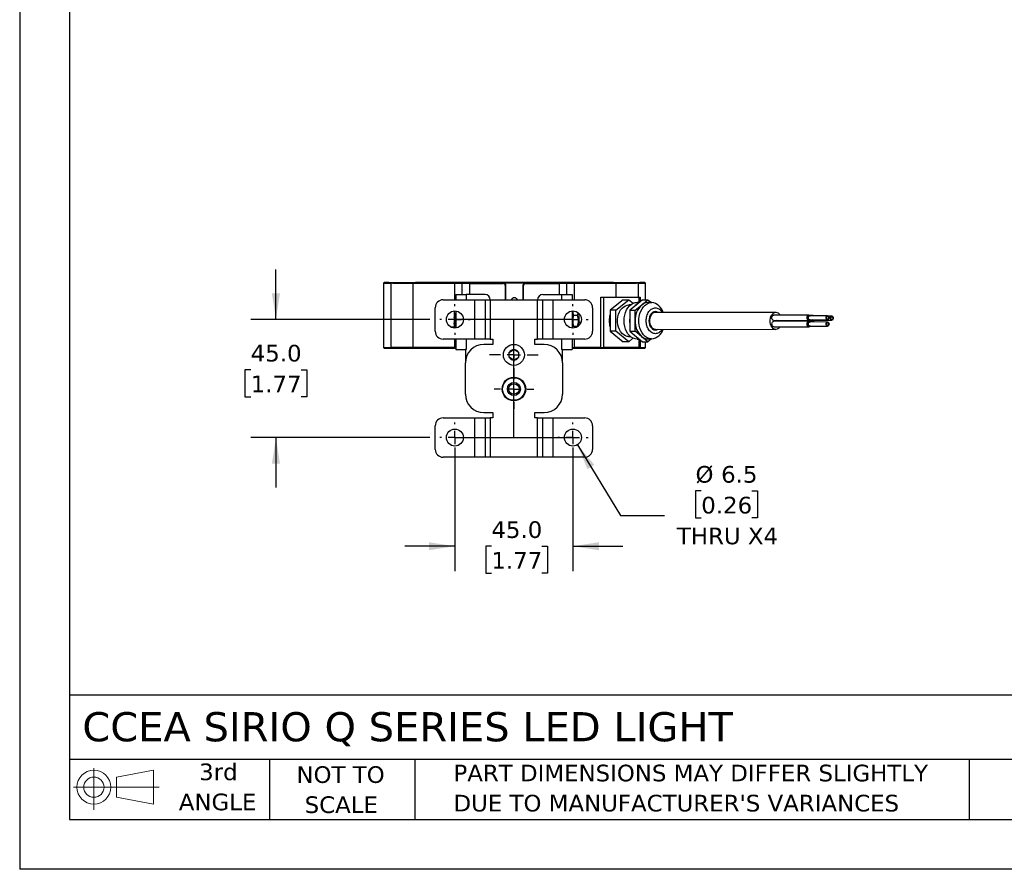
# Model space of a CAD drawing. Header units: millimetres. Extents: x 0 to 838, y 0 to 648.
# Tile 1 of 4: x 0 to 375, y 0 to 324. Entities that reach past the tile are written whole.
import ezdxf

# ---------------------------------------------------------------- set-up
doc = ezdxf.new("R2010")
doc.units = ezdxf.units.MM
doc.header["$LTSCALE"] = 3
doc.header["$PDSIZE"] = -1
doc.linetypes.add('SLD-Center', pattern=[19.05, 15.24, -1.27, 1.27, -1.27])
doc.linetypes.add('SLD-Solid', pattern=[0])
doc.layers.add('CENTER', color=40, linetype='SLD-Center')
doc.layers.add('SLD-DEFPOINTS', color=7, linetype='Continuous')
doc.layers.add('DIMENSIONS', color=140, linetype='SLD-Solid', lineweight=25)
doc.layers.add('TEXT', color=140, linetype='SLD-Solid', lineweight=25)
doc.styles.add('SLDTEXTSTYLE0', font='VERDANA.TTF')
doc.dimstyles.new('SLDDIMSTYLE2', dxfattribs={"dimtxt": 6.474023, "dimasz": 9.906, "dimexe": 0, "dimexo": 0.0625, "dimgap": 1.618506, "dimtad": 0, "dimtih": 1, "dimtoh": 1, "dimrnd": 1e-09, "dimzin": 4, "dimdsep": 46, "dimtxsty": 'SLDTEXTSTYLE0', "dimsah": 1, "dimcen": 0.09, "dimadec": 0, "dimazin": 1, "dimtfac": 1, "dimtmove": 0, "dimatfit": 0, "dimfxl": 0, "dimfrac": 2, "dimtolj": 1, "dimtzin": 12, "dimarcsym": 0})
doc.dimstyles.new('SLDDIMSTYLE3', dxfattribs={"dimtxt": 6.474023, "dimasz": 9.906, "dimexe": 0, "dimexo": 0.0625, "dimgap": 1.618506, "dimtad": 0, "dimtih": 1, "dimtoh": 1, "dimrnd": 1e-09, "dimzin": 12, "dimdsep": 46, "dimtxsty": 'SLDTEXTSTYLE0', "dimsah": 1, "dimcen": 0, "dimadec": 0, "dimazin": 3, "dimtfac": 1, "dimtofl": 0, "dimtmove": 0, "dimatfit": 3, "dimfxl": 0, "dimfrac": 2, "dimtolj": 1, "dimtzin": 12, "dimarcsym": 0})

# ---------------------------------------------------------------- blocks, each defined once
blk = doc.blocks.new('Block11')
at = {"color": 7, "linetype": 'SLD-Solid', "lineweight": 18}
for p, q in [((7.77, 15.93), (7.77, 0)), ((16.44, 12.5), (30.53, 15.1)), ((30.53, 15.1), (30.53, 2.19)), ((16.44, 4.79), (16.44, 12.5)), ((0, 8.65), (32.62, 8.65)), ((16.44, 4.79), (30.53, 2.19))]:
    blk.add_line(p, q, dxfattribs=at)
for radius in [6.45, 3.86]:
    blk.add_circle((7.77, 8.65), radius, dxfattribs=at)
blk = doc.blocks.new('Block12')
at = {"layer": 'SLD-DEFPOINTS'}
blk.add_blockref('Block11', (0, 0), dxfattribs=at)
blk = doc.blocks.new('SW_NOTE_0_2')
at = {"layer": 'TEXT', "color": 0, "char_height": 6.35, "attachment_point": 1, "style": 'SLDTEXTSTYLE0'}
for s, insert in [('PART DIMENSIONS MAY DIFFER SLIGHTLY ', (0, 8.07)), ("DUE TO MANUFACTURER'S VARIANCES", (0, -3.4))]:
    blk.add_mtext(s, dxfattribs=dict(at, insert=insert))
blk = doc.blocks.new('SW_NOTE_0_3')
at = {"layer": 'TEXT', "color": 0, "char_height": 6.35, "attachment_point": 2, "style": 'SLDTEXTSTYLE0'}
for s, insert in [('NOT TO', (15.78, 8.07)), ('SCALE', (16.06, -3.4))]:
    blk.add_mtext(s, dxfattribs=dict(at, insert=insert))
blk = doc.blocks.new('SW_NOTE_0_4')
at = {"layer": 'TEXT', "color": 0, "char_height": 6.35, "attachment_point": 2, "style": 'SLDTEXTSTYLE0'}
for s, insert in [('3rd', (6.95, 8.07)), ('ANGLE', (6.65, -3.4))]:
    blk.add_mtext(s, dxfattribs=dict(at, insert=insert))
blk = doc.blocks.new('_D_4')
at = {"layer": 'DIMENSIONS'}
for p, q in [((97.68, 209.59), (97.68, 228.64)), ((156.28, 209.59), (88.15, 209.59)), ((88.06, 190.42), (85.88, 190.42)), ((85.88, 190.42), (85.88, 180.13)), ((107.3, 190.42), (109.47, 190.42)), ((109.47, 190.42), (109.47, 180.13)), ((85.88, 180.13), (88.06, 180.13)), ((109.47, 180.13), (107.3, 180.13)), ((156.28, 164.59), (88.15, 164.59)), ((97.68, 164.59), (97.68, 145.54))]:
    blk.add_line(p, q, dxfattribs=at)
for points in [[(97.68, 209.59), (99.2, 219.49), (96.15, 219.49)], [(97.68, 164.59), (96.15, 154.68), (99.2, 154.68)]]:
    blk.add_solid(points, dxfattribs=at)
at = {"layer": 'DIMENSIONS', "char_height": 6.35, "attachment_point": 1, "style": 'SLDTEXTSTYLE0'}
for s, insert in [('45.0', (88.06, 199.93)), ('1.77', (88.06, 188.19))]:
    blk.add_mtext(s, dxfattribs=dict(at, insert=insert))
blk = doc.blocks.new('_D_5')
at = {"layer": 'DIMENSIONS'}
for p, q in [((165.88, 160.78), (165.88, 113.63)), ((210.88, 160.78), (210.88, 113.63)), ((165.88, 123.16), (146.83, 123.16)), ((179.8, 123.16), (177.62, 123.16)), ((177.62, 123.16), (177.62, 112.87)), ((199.03, 123.16), (201.21, 123.16)), ((201.21, 123.16), (201.21, 112.87)), ((210.88, 123.16), (229.93, 123.16)), ((177.62, 112.87), (179.8, 112.87)), ((201.21, 112.87), (199.03, 112.87))]:
    blk.add_line(p, q, dxfattribs=at)
for points in [[(165.88, 123.16), (155.98, 124.68), (155.98, 121.64)], [(210.88, 123.16), (220.79, 121.64), (220.79, 124.68)]]:
    blk.add_solid(points, dxfattribs=at)
at = {"layer": 'DIMENSIONS', "char_height": 6.35, "attachment_point": 1, "style": 'SLDTEXTSTYLE0'}
for s, insert in [('45.0', (179.8, 132.67)), ('1.77', (179.8, 120.94))]:
    blk.add_mtext(s, dxfattribs=dict(at, insert=insert))
blk = doc.blocks.new('_D_6')
at = {"layer": 'DIMENSIONS'}
for p, q in [((212.58, 161.81), (229.07, 134.82)), ((259.79, 144.22), (257.62, 144.22)), ((257.62, 144.22), (257.62, 133.93)), ((279.03, 144.22), (281.2, 144.22)), ((281.2, 144.22), (281.2, 133.93)), ((229.07, 134.82), (245.73, 134.82)), ((257.62, 133.93), (259.79, 133.93)), ((281.2, 133.93), (279.03, 133.93))]:
    blk.add_line(p, q, dxfattribs=at)
blk.add_solid([(212.58, 161.81), (216.44, 152.57), (219.04, 154.15)], dxfattribs=at)
at = {"layer": 'DIMENSIONS', "char_height": 6.35, "attachment_point": 1, "style": 'SLDTEXTSTYLE0'}
for s, insert in [('%%c', (257.6, 153.74)), ('6.5', (267.37, 153.74)), ('0.26', (259.79, 142)), ('THRU X4', (250.5, 130.26))]:
    blk.add_mtext(s, dxfattribs=dict(at, insert=insert))
blk = doc.blocks.new('SW_CENTERMARKSYMBOL_1')
at = {"layer": 'CENTER', "color": 0}
for p, q in [((0, 5.08), (0, 9.29)), ((-5.08, 0), (-9.29, 0)), ((0, 0), (-2.54, 0)), ((0, 0), (0, 2.54)), ((0, 0), (0, -2.54)), ((0, 0), (2.54, 0)), ((5.08, 0), (9.29, 0)), ((0, -5.08), (0, -9.29))]:
    blk.add_line(p, q, dxfattribs=at)
blk = doc.blocks.new('SW_CENTERMARKSYMBOL_2')
at = {"layer": 'CENTER', "color": 0}
for p, q in [((0, 5.08), (0, 7.54)), ((-5.08, 0), (-7.54, 0)), ((0, 0), (-2.54, 0)), ((0, 0), (0, 2.54)), ((0, 0), (0, -2.54)), ((0, 0), (2.54, 0)), ((5.08, 0), (7.54, 0)), ((0, -5.08), (0, -7.54))]:
    blk.add_line(p, q, dxfattribs=at)
blk = doc.blocks.new('SW_CENTERMARKSYMBOL_3')
at = {"layer": 'CENTER', "color": 0}
for p, q in [((0, 5.08), (0, 5.79)), ((-5.08, 0), (-5.79, 0)), ((0, 0), (-2.54, 0)), ((0, 0), (0, 2.54)), ((0, 0), (0, -2.54)), ((0, 0), (2.54, 0)), ((5.08, 0), (5.79, 0)), ((0, -5.08), (0, -5.79))]:
    blk.add_line(p, q, dxfattribs=at)
blk = doc.blocks.new('SW_CENTERMARKSYMBOL_4')
at = {"layer": 'CENTER', "color": 0}
for p, q in [((0, 5.08), (0, 5.79)), ((-5.08, 0), (-5.79, 0)), ((0, 0), (-2.54, 0)), ((0, 0), (0, 2.54)), ((0, 0), (0, -2.54)), ((0, 0), (2.54, 0)), ((5.08, 0), (5.79, 0)), ((0, -5.08), (0, -5.79))]:
    blk.add_line(p, q, dxfattribs=at)
blk = doc.blocks.new('SW_CENTERMARKSYMBOL_5')
at = {"layer": 'CENTER', "color": 0}
for p, q in [((0, 5.08), (0, 5.79)), ((-5.08, 0), (-5.79, 0)), ((0, 0), (-2.54, 0)), ((0, 0), (0, 2.54)), ((0, 0), (0, -2.54)), ((0, 0), (2.54, 0)), ((5.08, 0), (5.79, 0)), ((0, -5.08), (0, -5.79))]:
    blk.add_line(p, q, dxfattribs=at)
blk = doc.blocks.new('SW_CENTERMARKSYMBOL_6')
at = {"layer": 'CENTER', "color": 0}
for p, q in [((0, 5.08), (0, 5.79)), ((-5.08, 0), (-5.79, 0)), ((0, 0), (-2.54, 0)), ((0, 0), (0, 2.54)), ((0, 0), (0, -2.54)), ((0, 0), (2.54, 0)), ((5.08, 0), (5.79, 0)), ((0, -5.08), (0, -5.79))]:
    blk.add_line(p, q, dxfattribs=at)

msp = doc.modelspace()

# ---------------------------------------------------------------- linework, layer by layer
at = {"color": 7, "linetype": 'SLD-Solid'}
for p in [(0.007, 647.708), (838.207, 0.008)]:
    msp.add_line(p, (0.007, 0.008), dxfattribs=at)
for p, q in [((138.872, 223.675), (138.622, 223.425)), ((138.622, 223.425), (138.622, 198.925)), ((141.669, 223.618), (141.422, 223.368)), ((141.422, 223.368), (141.422, 198.868)), ((144.585, 223.62), (144.585, 223.729)), ((144.835, 223.62), (144.835, 223.729)), ((144.835, 223.62), (144.835, 223.617)), ((149.898, 223.606), (149.862, 223.355)), ((149.862, 223.355), (149.862, 198.855)), ((150.835, 223.641), (150.835, 223.708)), ((151.585, 223.739), (225.585, 223.739)), ((151.585, 223.739), (225.585, 223.739)), ((151.585, 223.739), (151.585, 223.739)), ((151.585, 223.61), (151.585, 223.609)), ((225.585, 223.609), (151.585, 223.609)), ((165.835, 223.73), (211.335, 223.73)), ((165.835, 223.73), (165.835, 223.63)), ((211.335, 223.63), (165.835, 223.63)), ((211.335, 223.619), (165.835, 223.619)), ((165.841, 223.353), (165.862, 223.603)), ((165.841, 217.087), (165.841, 223.353)), ((168.835, 223.598), (168.585, 223.348)), ((168.835, 223.578), (168.585, 223.328)), ((168.585, 223.348), (168.585, 223.328)), ((168.585, 223.328), (168.585, 219.087)), ((168.835, 223.578), (168.835, 223.598)), ((171.335, 223.602), (205.585, 223.602)), ((171.335, 223.578), (171.335, 223.602)), ((171.358, 223.578), (171.335, 223.602)), ((171.335, 223.578), (184.335, 223.578)), ((171.585, 223.574), (171.585, 223.324)), ((184.335, 223.574), (171.585, 223.574)), ((171.585, 223.324), (184.335, 223.324)), ((171.585, 219.087), (171.585, 223.324)), ((184.335, 223.574), (184.335, 223.578)), ((184.335, 223.574), (184.335, 223.324)), ((185.085, 222.574), (185.085, 217.087)), ((185.335, 222.574), (185.085, 222.574)), ((185.335, 222.574), (185.335, 222.578)), ((185.335, 217.087), (185.335, 222.574)), ((191.835, 222.578), (191.835, 222.574)), ((191.835, 222.574), (192.085, 222.574)), ((191.835, 222.574), (191.835, 217.087)), ((192.085, 217.087), (192.085, 222.574)), ((192.835, 223.578), (192.835, 223.574)), ((192.835, 223.578), (205.585, 223.578)), ((192.835, 223.574), (192.835, 223.324)), ((205.585, 223.574), (192.835, 223.574)), ((192.835, 223.324), (205.585, 223.324)), ((205.585, 223.602), (205.585, 223.578)), ((205.585, 223.574), (205.585, 223.324)), ((205.585, 223.324), (205.585, 219.087)), ((208.335, 223.598), (208.335, 223.578)), ((208.585, 223.348), (208.335, 223.598)), ((208.335, 223.578), (208.585, 223.328)), ((208.585, 223.328), (208.585, 223.348)), ((208.585, 219.087), (208.585, 223.328)), ((211.307, 223.603), (211.328, 223.353)), ((211.328, 223.353), (211.328, 217.087)), ((211.335, 223.63), (211.335, 223.73)), ((225.585, 223.739), (225.585, 223.739)), ((226.335, 223.708), (226.335, 223.641)), ((227.307, 223.355), (227.271, 223.606)), ((227.307, 218.105), (227.307, 223.355)), ((232.335, 223.729), (232.335, 223.62)), ((232.335, 223.617), (232.335, 223.62)), ((232.585, 223.729), (232.585, 223.62)), ((235.5, 223.618), (235.748, 223.368)), ((235.748, 223.368), (235.748, 218.118)), ((238.547, 223.425), (238.297, 223.675)), ((238.548, 217.101), (238.548, 223.425)), ((166.185, 219.087), (166.185, 217.087)), ((166.185, 219.087), (170.185, 219.087)), ((177.385, 219.087), (170.185, 219.087)), ((170.185, 219.087), (170.185, 217.087)), ((199.385, 219.087), (206.585, 219.087)), ((206.585, 219.087), (210.585, 219.087)), ((206.585, 219.087), (206.585, 217.087)), ((210.585, 219.087), (210.585, 217.087)), ((221.47, 198.854), (221.47, 218.104)), ((222.637, 198.855), (222.637, 218.104)), ((235.963, 218.12), (235.963, 216.105)), ((236.534, 218.126), (236.534, 216.364)), ((158.385, 205.087), (158.385, 214.087)), ((161.385, 217.087), (173.385, 217.087)), ((173.385, 217.087), (173.385, 202.087)), ((173.385, 217.087), (177.385, 217.087)), ((177.385, 217.087), (177.385, 202.087)), ((177.385, 217.087), (179.385, 217.087)), ((179.385, 217.087), (179.385, 202.087)), ((179.385, 217.087), (197.385, 217.087)), ((197.385, 202.087), (197.385, 217.087)), ((197.385, 217.087), (199.385, 217.087)), ((199.385, 217.087), (203.385, 217.087)), ((199.385, 202.087), (199.385, 217.087)), ((203.385, 202.087), (203.385, 217.087)), ((203.385, 217.087), (215.385, 217.087)), ((218.385, 214.087), (218.385, 205.087)), ((230.012, 217.114), (225.113, 213.107)), ((227.235, 213.103), (232.134, 217.111)), ((230.012, 217.114), (232.134, 217.111)), ((232.134, 217.111), (233.788, 215.762)), ((232.775, 215.11), (232.142, 215.111)), ((234.375, 214.598), (232.538, 213.096)), ((235.6, 215.6), (234.375, 214.598)), ((234.589, 213.093), (237.038, 215.096)), ((236.217, 216.105), (235.326, 216.106)), ((237.437, 217.103), (235.6, 215.6)), ((237.038, 215.096), (239.488, 217.1)), ((237.437, 217.103), (239.488, 217.1)), ((239.488, 217.1), (240.805, 216.026)), ((240.912, 216.026), (239.498, 216.028)), ((165.585, 212.806), (165.585, 211.799)), ((165.585, 211.799), (166.185, 211.799)), ((165.585, 211.692), (165.585, 211.799)), ((165.585, 211.692), (165.585, 210.482)), ((165.585, 211.653), (166.185, 211.653)), ((166.185, 211.488), (165.585, 211.488)), ((165.585, 210.686), (166.185, 210.686)), ((165.585, 210.522), (166.185, 210.522)), ((165.585, 210.376), (165.585, 210.482)), ((166.185, 210.376), (165.585, 210.376)), ((165.585, 210.376), (165.585, 209.01)), ((166.185, 212.823), (166.185, 206.351)), ((210.585, 212.823), (210.585, 206.351)), ((212.61, 211.087), (211.26, 211.087)), ((212.61, 211.087), (212.867, 212.08)), ((213.285, 211.087), (213.285, 211.779)), ((213.285, 207.637), (213.285, 211.087)), ((227.235, 213.103), (225.113, 213.107)), ((225.113, 213.107), (225.113, 205.107)), ((227.235, 205.103), (227.235, 213.103)), ((232.538, 213.096), (232.538, 210.096)), ((232.538, 213.096), (234.589, 213.093)), ((234.589, 209.093), (234.589, 213.093)), ((240.692, 211.322), (240.408, 211.322)), ((288.283, 212.228), (242.321, 212.296)), ((300.847, 211.233), (287.412, 211.253)), ((301.2, 211.083), (300.847, 211.083)), ((302.493, 211.155), (301.118, 211.157)), ((307.918, 211.023), (301.2, 211.033)), ((309.564, 210.9), (308.216, 210.902)), ((164.153, 206.837), (165.585, 206.837)), ((165.585, 209.01), (166.185, 209.01)), ((165.585, 209.01), (165.585, 208.304)), ((165.585, 208.693), (166.185, 208.693)), ((165.585, 208.486), (166.185, 208.486)), ((165.585, 207.813), (165.585, 208.304)), ((166.185, 207.813), (165.585, 207.813)), ((165.585, 207.813), (165.585, 206.881)), ((165.585, 206.881), (166.185, 206.881)), ((165.585, 206.351), (165.585, 206.881)), ((210.585, 207.637), (210.905, 207.082)), ((211.26, 207.087), (212.61, 207.087)), ((211.328, 207.087), (211.328, 206.368)), ((212.973, 207.097), (213.285, 207.637)), ((213.285, 208.587), (213.977, 208.587)), ((225.113, 208.99), (224.717, 208.991)), ((224.724, 209.345), (225.113, 209.345)), ((224.741, 209.181), (225.113, 209.181)), ((232.538, 210.096), (232.538, 208.096)), ((232.538, 208.096), (232.538, 205.096)), ((234.589, 205.093), (234.589, 209.093)), ((239.842, 209.159), (240.054, 209.159)), ((240.055, 208.968), (239.843, 208.969)), ((239.846, 209.323), (240.059, 209.323)), ((240.398, 206.88), (240.682, 206.88)), ((287.409, 209.253), (300.844, 209.233)), ((287.448, 206.811), (300.883, 206.791)), ((300.886, 208.879), (287.451, 208.898)), ((289.055, 209.087), (302.49, 209.067)), ((290.54, 209.084), (290.539, 208.894)), ((300.844, 209.383), (301.198, 209.383)), ((300.883, 206.985), (301.236, 206.984)), ((301.239, 208.684), (300.885, 208.685)), ((301.198, 209.433), (307.916, 209.423)), ((301.237, 207.034), (307.954, 207.024)), ((307.956, 208.624), (301.239, 208.634)), ((302.491, 209.261), (302.844, 209.26)), ((302.844, 209.31), (309.562, 209.3)), ((227.235, 205.103), (225.113, 205.107)), ((225.113, 205.107), (230.012, 201.114)), ((232.134, 201.111), (227.235, 205.103)), ((232.125, 203.111), (232.757, 203.11)), ((232.538, 205.096), (234.589, 205.093)), ((232.538, 205.096), (234.375, 203.598)), ((234.375, 203.598), (235.6, 202.6)), ((237.038, 203.096), (234.589, 205.093)), ((239.488, 201.1), (237.038, 203.096)), ((242.311, 205.896), (288.273, 205.828)), ((138.622, 198.924), (138.872, 198.674)), ((173.385, 202.087), (161.385, 202.087)), ((165.841, 198.853), (165.841, 202.087)), ((166.185, 202.087), (166.185, 198.087)), ((170.185, 202.087), (170.185, 198.087)), ((177.385, 202.087), (173.385, 202.087)), ((180.385, 200.087), (176.885, 200.087)), ((179.385, 202.087), (177.385, 202.087)), ((179.385, 202.087), (180.385, 202.087)), ((180.385, 202.087), (180.385, 200.087)), ((196.385, 200.087), (196.385, 202.087)), ((196.385, 202.087), (197.385, 202.087)), ((199.885, 200.087), (196.385, 200.087)), ((199.385, 202.087), (197.385, 202.087)), ((203.385, 202.087), (199.385, 202.087)), ((215.385, 202.087), (203.385, 202.087)), ((206.585, 202.087), (206.585, 198.087)), ((210.585, 202.087), (210.585, 198.087)), ((211.328, 202.087), (211.328, 198.853)), ((232.134, 201.111), (230.012, 201.114)), ((233.774, 202.452), (232.134, 201.111)), ((235.305, 202.106), (236.208, 202.105)), ((235.6, 202.6), (237.437, 201.103)), ((235.963, 202.105), (235.963, 198.875)), ((236.534, 201.839), (236.534, 198.876)), ((237.437, 201.103), (239.488, 201.1)), ((238.297, 198.674), (238.547, 198.924)), ((238.548, 198.925), (238.548, 201.101)), ((239.477, 202.172), (240.892, 202.169)), ((240.795, 202.17), (239.488, 201.1)), ((141.422, 198.868), (141.669, 198.618)), ((149.862, 198.855), (149.898, 198.606)), ((165.841, 198.853), (166.185, 198.852)), ((165.862, 198.603), (165.841, 198.853)), ((165.862, 198.603), (166.185, 198.603)), ((166.185, 198.087), (169.885, 198.087)), ((169.885, 198.087), (169.885, 193.087)), ((170.185, 198.087), (169.885, 198.087)), ((186.638, 195.113), (186.638, 197.062)), ((186.668, 197.112), (188.355, 198.087)), ((188.414, 198.087), (190.102, 197.112)), ((190.131, 197.062), (190.131, 195.113)), ((206.885, 198.087), (206.585, 198.087)), ((206.885, 193.087), (206.885, 198.087)), ((206.885, 198.087), (210.585, 198.087)), ((211.328, 198.853), (211.307, 198.603)), ((221.47, 198.854), (221.439, 198.604)), ((222.637, 198.855), (222.461, 198.605)), ((222.461, 198.605), (235.786, 198.625)), ((235.963, 198.875), (222.637, 198.855)), ((235.963, 198.875), (235.786, 198.625)), ((236.534, 198.876), (236.286, 198.626)), ((169.885, 181.087), (169.885, 193.087)), ((188.355, 194.087), (186.668, 195.062)), ((190.102, 195.062), (188.414, 194.087)), ((206.885, 193.087), (206.885, 181.087)), ((176.885, 174.087), (180.385, 174.087)), ((180.385, 174.087), (180.385, 172.087)), ((196.385, 174.087), (199.885, 174.087)), ((196.385, 172.087), (196.385, 174.087)), ((158.385, 160.087), (158.385, 169.087)), ((161.385, 172.087), (173.385, 172.087)), ((173.385, 172.087), (173.385, 157.087)), ((173.385, 172.087), (177.385, 172.087)), ((177.385, 172.087), (177.385, 157.087)), ((177.385, 172.087), (179.385, 172.087)), ((179.385, 172.087), (179.385, 157.087)), ((180.385, 172.087), (179.385, 172.087)), ((197.385, 172.087), (196.385, 172.087)), ((197.385, 157.087), (197.385, 172.087)), ((197.385, 172.087), (199.385, 172.087)), ((199.385, 172.087), (203.385, 172.087)), ((199.385, 157.087), (199.385, 172.087)), ((203.385, 157.087), (203.385, 172.087)), ((203.385, 172.087), (215.385, 172.087)), ((218.385, 169.087), (218.385, 160.087)), ((173.385, 157.087), (161.385, 157.087)), ((177.385, 157.087), (173.385, 157.087)), ((179.385, 157.087), (177.385, 157.087)), ((197.385, 157.087), (179.385, 157.087)), ((199.385, 157.087), (197.385, 157.087)), ((203.385, 157.087), (199.385, 157.087)), ((215.385, 157.087), (203.385, 157.087))]:
    msp.add_line(p, q)
at = {"color": 7, "linetype": 'SLD-Center'}
for p, q in [((210.885, 209.587), (165.885, 209.587)), ((188.385, 164.587), (188.385, 209.587)), ((165.885, 164.587), (210.885, 164.587))]:
    msp.add_line(p, q, dxfattribs=at)
at = {"flags": 128}
for points in [[(141.669, 223.618), (140.746, 223.628), (140.006, 223.638), (139.451, 223.649), (139.08, 223.659), (138.895, 223.669), (138.895, 223.68), (139.08, 223.69), (139.451, 223.7), (140.006, 223.711), (140.746, 223.721), (141.669, 223.731)], [(149.862, 223.355), (148.475, 223.356), (147.145, 223.356), (145.899, 223.357), (144.763, 223.359), (143.758, 223.36), (142.907, 223.362), (142.225, 223.364), (141.727, 223.366), (141.422, 223.368)], [(141.669, 223.731), (141.966, 223.733), (142.452, 223.735), (143.117, 223.737), (143.947, 223.739), (144.926, 223.74), (146.035, 223.741), (147.249, 223.742), (148.546, 223.743), (149.898, 223.743)], [(149.898, 223.606), (148.546, 223.606), (147.249, 223.607), (146.035, 223.608), (144.926, 223.609), (143.947, 223.61), (143.117, 223.612), (142.452, 223.614), (141.966, 223.616), (141.669, 223.618)], [(144.585, 223.729), (144.671, 223.73), (144.927, 223.732), (145.348, 223.734), (145.922, 223.735), (146.635, 223.736), (147.47, 223.737), (148.407, 223.738), (149.422, 223.739), (150.49, 223.739), (151.585, 223.739)], [(151.585, 223.609), (150.49, 223.609), (149.422, 223.61), (148.407, 223.61), (147.47, 223.611), (146.635, 223.612), (145.922, 223.614), (145.348, 223.615), (144.927, 223.616), (144.671, 223.618), (144.585, 223.62)], [(144.835, 223.729), (144.937, 223.731), (145.242, 223.732), (145.739, 223.734), (146.414, 223.735), (147.246, 223.736), (148.21, 223.737), (149.276, 223.738), (150.413, 223.739), (151.585, 223.739)], [(165.841, 223.353), (163.838, 223.353), (161.836, 223.353), (159.836, 223.353), (157.838, 223.354), (155.841, 223.354), (153.846, 223.354), (151.853, 223.355), (149.862, 223.355)], [(149.898, 223.743), (156.895, 223.745), (163.914, 223.746), (170.95, 223.747), (177.999, 223.747), (185.055, 223.748), (192.114, 223.748), (199.17, 223.747), (206.219, 223.747), (213.255, 223.746), (220.274, 223.745), (227.271, 223.743)], [(165.862, 223.603), (163.861, 223.603), (161.861, 223.603), (159.863, 223.604), (157.866, 223.604), (155.872, 223.604), (153.878, 223.605), (151.887, 223.605), (149.898, 223.606)], [(150.835, 223.708), (150.929, 223.71), (151.211, 223.713), (151.676, 223.715), (152.32, 223.717), (153.134, 223.72), (154.107, 223.722), (155.228, 223.723), (156.482, 223.725), (157.854, 223.727), (159.326, 223.728), (160.881, 223.729), (162.497, 223.729), (164.155, 223.73), (165.835, 223.73)], [(165.835, 223.619), (164.155, 223.619), (162.497, 223.619), (160.881, 223.62), (159.326, 223.621), (157.854, 223.622), (156.482, 223.623), (155.228, 223.625), (154.107, 223.627), (153.134, 223.629), (152.32, 223.631), (151.676, 223.633), (151.211, 223.636), (150.929, 223.638), (150.835, 223.641)], [(165.835, 223.63), (164.155, 223.63), (162.497, 223.629), (160.881, 223.629), (159.326, 223.628), (157.854, 223.627), (156.482, 223.625), (155.792, 223.624)], [(171.585, 223.324), (170.999, 223.324), (170.437, 223.324), (169.918, 223.325), (169.463, 223.325), (169.09, 223.326), (168.813, 223.327), (168.642, 223.327), (168.585, 223.328)], [(208.585, 223.328), (208.527, 223.327), (208.356, 223.327), (208.079, 223.326), (207.706, 223.325), (207.251, 223.325), (206.733, 223.324), (206.17, 223.324), (205.585, 223.324)], [(227.271, 223.606), (225.282, 223.605), (223.291, 223.605), (221.298, 223.604), (219.303, 223.604), (217.306, 223.604), (215.308, 223.603), (213.308, 223.603), (211.307, 223.603)], [(227.307, 223.355), (225.317, 223.355), (223.324, 223.354), (221.329, 223.354), (219.332, 223.354), (217.333, 223.353), (215.333, 223.353), (213.332, 223.353), (211.328, 223.353)], [(211.335, 223.73), (213.014, 223.73), (214.673, 223.729), (216.289, 223.729), (217.843, 223.728), (219.315, 223.727), (220.687, 223.725), (221.941, 223.723), (223.062, 223.722), (224.036, 223.72), (224.849, 223.717), (225.493, 223.715), (225.959, 223.713), (226.24, 223.71), (226.335, 223.708)], [(226.335, 223.641), (226.24, 223.638), (225.959, 223.636), (225.493, 223.633), (224.849, 223.631), (224.036, 223.629), (223.062, 223.627), (221.941, 223.625), (220.687, 223.623), (219.315, 223.622), (217.843, 223.621), (216.289, 223.62), (214.673, 223.619), (213.014, 223.619), (211.335, 223.619)], [(221.377, 223.624), (220.687, 223.625), (219.315, 223.627), (217.843, 223.628), (216.289, 223.629), (214.673, 223.629), (213.014, 223.63), (211.335, 223.63)], [(225.585, 223.739), (226.68, 223.739), (227.748, 223.739), (228.763, 223.738), (229.699, 223.737), (230.534, 223.736), (231.248, 223.735), (231.822, 223.734), (232.242, 223.732), (232.499, 223.73), (232.585, 223.729)], [(225.585, 223.739), (226.757, 223.739), (227.893, 223.738), (228.96, 223.737), (229.924, 223.736), (230.756, 223.735), (231.43, 223.734), (231.928, 223.732), (232.232, 223.731), (232.335, 223.729)], [(232.585, 223.62), (232.499, 223.618), (232.242, 223.616), (231.822, 223.615), (231.248, 223.614), (230.534, 223.612), (229.699, 223.611), (228.763, 223.61), (227.748, 223.61), (226.68, 223.609), (225.585, 223.609)], [(227.271, 223.743), (228.624, 223.743), (229.92, 223.742), (231.135, 223.741), (232.243, 223.74), (233.222, 223.739), (234.052, 223.737), (234.717, 223.735), (235.203, 223.733), (235.5, 223.731)], [(227.271, 223.606), (228.624, 223.606), (229.92, 223.607), (231.135, 223.608), (232.243, 223.609), (233.222, 223.61), (234.052, 223.612), (234.717, 223.614), (235.203, 223.616), (235.5, 223.618)], [(235.748, 223.368), (235.443, 223.366), (234.944, 223.364), (234.263, 223.362), (233.411, 223.36), (232.407, 223.359), (231.27, 223.357), (230.025, 223.356), (228.695, 223.356), (227.307, 223.355)], [(235.5, 223.731), (236.424, 223.721), (237.164, 223.711), (237.719, 223.7), (238.089, 223.69), (238.274, 223.68), (238.274, 223.669), (238.089, 223.659), (237.719, 223.649), (237.164, 223.638), (236.424, 223.628), (235.5, 223.618)], [(221.47, 218.104), (222.201, 218.104), (222.931, 218.104), (223.661, 218.105), (224.391, 218.105), (225.121, 218.105), (225.85, 218.105), (226.579, 218.105), (227.307, 218.105)], [(227.307, 218.105), (228.695, 218.106), (230.025, 218.106), (231.27, 218.107), (232.407, 218.109), (233.411, 218.11), (234.263, 218.112), (234.944, 218.114), (235.443, 218.116), (235.748, 218.118)], [(232.125, 203.111), (231.595, 203.158), (230.891, 203.372), (230.224, 203.75), (229.611, 204.283), (229.071, 204.954), (228.619, 205.746), (228.268, 206.634), (228.028, 207.593), (227.906, 208.596), (227.906, 209.613), (228.028, 210.616), (228.268, 211.576), (228.619, 212.465), (229.071, 213.258), (229.611, 213.931), (230.224, 214.465), (230.891, 214.846), (231.595, 215.061), (232.142, 215.111)], [(235.305, 202.106), (234.541, 202.191), (233.786, 202.446), (233.068, 202.866), (232.406, 203.439), (231.816, 204.151), (231.311, 204.986), (230.905, 205.921), (230.608, 206.936), (230.427, 208.004), (230.366, 209.099), (230.427, 210.194), (230.608, 211.262), (230.905, 212.277), (231.311, 213.215), (231.816, 214.051), (232.406, 214.765), (233.068, 215.34), (233.786, 215.761), (234.541, 216.019), (235.316, 216.106), (235.326, 216.106)], [(240.892, 202.169), (240.704, 202.175), (239.922, 202.308), (239.165, 202.617), (238.452, 203.094), (237.803, 203.727), (237.235, 204.498), (236.761, 205.389), (236.395, 206.375), (236.145, 207.433), (236.019, 208.533), (236.019, 209.648), (236.145, 210.749), (236.395, 211.807), (236.761, 212.794), (237.235, 213.687), (237.803, 214.46), (238.452, 215.094), (239.165, 215.573), (239.922, 215.884), (240.704, 216.02), (240.912, 216.026)], [(243.323, 212.294), (242.867, 212.509), (242.316, 212.596), (241.765, 212.507), (241.242, 212.247), (240.773, 211.83), (240.381, 211.275), (240.086, 210.611), (239.903, 209.871), (239.841, 209.092), (239.903, 208.313), (240.086, 207.574), (240.381, 206.911), (240.773, 206.357), (241.242, 205.941), (241.765, 205.683), (242.316, 205.596), (242.867, 205.684), (243.314, 205.894)], [(240.716, 211.356), (240.39, 210.773), (240.168, 210.099), (240.062, 209.371), (240.077, 208.629), (240.213, 207.911), (240.462, 207.257), (240.812, 206.703), (241.242, 206.277), (241.73, 206.004), (242.25, 205.897), (242.311, 205.896)], [(289.905, 206.807), (289.681, 206.52), (289.234, 206.129), (288.735, 205.895), (288.212, 205.829), (287.692, 205.936), (287.204, 206.21), (286.774, 206.635), (286.424, 207.19), (286.175, 207.843), (286.039, 208.561), (286.024, 209.303), (286.13, 210.031), (286.352, 210.705), (286.678, 211.288), (286.678, 211.288)], [(287.409, 209.253), (287.14, 209.329), (286.911, 209.545), (286.757, 209.869), (286.704, 210.252), (286.757, 210.635), (286.911, 210.959), (287.14, 211.176), (287.411, 211.253), (287.412, 211.253)], [(301.217, 209.383), (301.116, 209.31), (300.846, 209.233), (300.575, 209.309), (300.346, 209.525), (300.192, 209.85), (300.139, 210.232), (300.192, 210.615), (300.346, 210.94), (300.575, 211.157), (300.846, 211.233), (301.116, 211.157), (301.22, 211.082)], [(300.844, 209.383), (300.616, 209.448), (300.421, 209.632), (300.29, 209.907), (300.245, 210.232), (300.29, 210.558), (300.421, 210.834), (300.616, 211.018), (300.846, 211.083), (300.847, 211.083)], [(301.401, 209.432), (301.199, 209.383), (300.969, 209.447), (300.774, 209.631), (300.644, 209.907), (300.598, 210.232), (300.644, 210.557), (300.774, 210.833), (300.969, 211.018), (301.199, 211.083), (301.403, 211.032)], [(301.198, 209.433), (300.983, 209.493), (300.799, 209.666), (300.677, 209.926), (300.634, 210.232), (300.677, 210.538), (300.799, 210.798), (300.983, 210.971), (301.199, 211.033), (301.2, 211.033)], [(307.517, 210.788), (307.7, 210.962), (307.917, 211.023), (308.133, 210.962), (308.317, 210.789), (308.439, 210.53), (308.482, 210.224), (308.439, 209.917), (308.317, 209.658), (308.133, 209.484), (307.917, 209.423), (307.7, 209.483), (307.517, 209.656), (307.394, 209.916), (307.351, 210.222), (307.394, 210.528), (307.517, 210.788)], [(307.642, 210.611), (307.768, 210.731), (307.917, 210.773), (308.066, 210.731), (308.192, 210.612), (308.276, 210.434), (308.306, 210.223), (308.276, 210.013), (308.192, 209.834), (308.066, 209.715), (307.917, 209.673), (307.768, 209.714), (307.642, 209.833), (307.557, 210.012), (307.528, 210.222), (307.557, 210.433), (307.642, 210.611)], [(309.163, 210.665), (309.346, 210.839), (309.563, 210.9), (309.779, 210.84), (309.963, 210.667), (310.086, 210.407), (310.129, 210.101), (310.086, 209.795), (309.963, 209.535), (309.779, 209.361), (309.563, 209.3), (309.346, 209.361), (309.163, 209.534), (309.04, 209.793), (308.997, 210.099), (309.04, 210.406), (309.163, 210.665)], [(309.288, 210.489), (309.414, 210.608), (309.563, 210.65), (309.712, 210.609), (309.838, 210.49), (309.922, 210.311), (309.952, 210.101), (309.922, 209.89), (309.838, 209.712), (309.712, 209.592), (309.563, 209.55), (309.414, 209.592), (309.288, 209.711), (309.204, 209.889), (309.174, 210.1), (309.204, 210.31), (309.288, 210.489)], [(287.448, 206.811), (287.167, 206.89), (286.927, 207.116), (286.767, 207.454), (286.711, 207.853), (286.767, 208.253), (286.927, 208.592), (287.167, 208.819), (287.449, 208.898), (287.451, 208.898)], [(289.055, 209.087), (288.774, 209.166), (288.658, 209.251)], [(301.319, 206.992), (301.167, 206.871), (300.884, 206.791), (300.602, 206.87), (300.362, 207.096), (300.202, 207.434), (300.146, 207.834), (300.202, 208.233), (300.362, 208.572), (300.602, 208.799), (300.884, 208.879), (301.167, 208.8), (301.322, 208.676)], [(300.883, 206.985), (300.654, 207.049), (300.459, 207.233), (300.329, 207.509), (300.283, 207.834), (300.329, 208.159), (300.459, 208.435), (300.654, 208.62), (300.884, 208.685), (300.885, 208.685)], [(301.44, 207.034), (301.238, 206.984), (301.008, 207.049), (300.813, 207.233), (300.682, 207.508), (300.637, 207.833), (300.682, 208.159), (300.813, 208.435), (301.008, 208.619), (301.238, 208.684), (301.442, 208.634)], [(301.237, 207.034), (301.021, 207.095), (300.838, 207.268), (300.715, 207.527), (300.672, 207.833), (300.715, 208.14), (300.838, 208.399), (301.021, 208.573), (301.238, 208.634), (301.239, 208.634)], [(302.927, 209.268), (302.774, 209.147), (302.492, 209.067), (302.209, 209.146), (301.97, 209.372), (301.931, 209.432)], [(302.491, 209.261), (302.262, 209.325), (302.13, 209.431)], [(302.844, 209.31), (302.629, 209.371), (302.546, 209.431)], [(307.555, 208.389), (307.739, 208.563), (307.955, 208.624), (308.172, 208.564), (308.355, 208.391), (308.478, 208.131), (308.521, 207.825), (308.478, 207.519), (308.355, 207.259), (308.172, 207.086), (307.955, 207.024), (307.739, 207.085), (307.555, 207.258), (307.433, 207.517), (307.39, 207.823), (307.433, 208.13), (307.555, 208.389)], [(307.68, 208.213), (307.806, 208.332), (307.955, 208.374), (308.104, 208.333), (308.23, 208.214), (308.315, 208.035), (308.344, 207.825), (308.315, 207.614), (308.23, 207.436), (308.104, 207.316), (307.955, 207.274), (307.806, 207.316), (307.68, 207.435), (307.596, 207.613), (307.566, 207.824), (307.596, 208.034), (307.68, 208.213)], [(149.862, 198.855), (148.475, 198.856), (147.145, 198.856), (145.899, 198.857), (144.763, 198.859), (143.758, 198.86), (142.907, 198.862), (142.225, 198.864), (141.727, 198.866), (141.422, 198.868)], [(141.669, 198.618), (141.966, 198.616), (142.452, 198.614), (143.117, 198.612), (143.947, 198.61), (144.926, 198.609), (146.035, 198.608), (147.249, 198.607), (148.546, 198.606), (149.898, 198.606)], [(165.841, 198.853), (163.838, 198.853), (161.836, 198.853), (159.836, 198.853), (157.838, 198.854), (155.841, 198.854), (153.846, 198.854), (151.853, 198.855), (149.862, 198.855)], [(149.898, 198.606), (151.887, 198.605), (153.878, 198.605), (155.872, 198.604), (157.866, 198.604), (159.863, 198.604), (161.861, 198.603), (163.861, 198.603), (165.862, 198.603)], [(210.585, 198.852), (210.781, 198.852), (211.328, 198.853)], [(210.585, 198.603), (210.714, 198.603), (211.307, 198.603)], [(211.307, 198.603), (212.576, 198.603), (213.844, 198.603), (215.111, 198.603), (216.378, 198.604), (217.645, 198.604), (218.91, 198.604), (220.175, 198.604), (221.439, 198.604)], [(221.47, 198.854), (220.205, 198.854), (218.939, 198.854), (217.672, 198.853), (216.404, 198.853), (215.136, 198.853), (213.868, 198.853), (212.598, 198.853), (211.328, 198.853)], [(221.439, 198.604), (221.582, 198.605), (221.722, 198.605), (221.859, 198.605), (221.992, 198.605), (222.119, 198.605), (222.24, 198.605), (222.354, 198.605), (222.461, 198.605)], [(221.47, 198.854), (221.633, 198.854), (221.794, 198.854), (221.95, 198.854), (222.102, 198.854), (222.247, 198.855), (222.385, 198.855), (222.516, 198.855), (222.637, 198.855)]]:
    msp.add_lwpolyline(points, dxfattribs=at)
for centre, radius in [((165.885, 209.587), 3.25), ((210.885, 209.587), 3.25), ((188.385, 196.087), 4), ((188.385, 183.087), 4.5), ((188.385, 183.087), 4.3), ((188.385, 183.087), 2.5), ((188.385, 183.087), 2.009), ((165.885, 164.587), 3.25), ((210.885, 164.587), 3.25)]:
    msp.add_circle(centre, radius)
for centre, radius, start, end in [((141.047, 273.399), 50.032, 267.22205, 270.42923), ((166.489, -227.108), 450.461, 89.73342, 90.08241), ((166.564, -264.396), 487.999, 89.73342, 90.08241), ((170.897, 689.598), 466.024, 269.74642, 270.08453), ((184.335, 222.578), 1, 0.00003, 90.00003), ((184.335, 222.574), 1, 0.00003, 90.00003), ((184.335, 222.574), 0.75, 0.00003, 90.00003), ((192.835, 222.578), 1, 89.99997, 179.99997), ((192.835, 222.574), 1, 89.99997, 179.99997), ((192.835, 222.574), 0.75, 89.99997, 179.99997), ((206.272, 689.598), 466.024, 269.91547, 270.25358), ((210.605, -264.396), 487.999, 89.91759, 90.26658), ((210.681, -227.108), 450.461, 89.91759, 90.26658), ((236.123, 273.399), 50.032, 269.57077, 272.77795), ((177.385, 217.087), 2, 0, 90), ((188.585, 216.602), 1.23, 23.2458, 156.7542), ((199.385, 217.087), 2, 90, 180), ((231.429, 649.029), 430.933, 270.57416, 270.67867), ((161.385, 214.087), 3, 90, 180), ((215.385, 214.087), 3, 0, 90), ((238.054, 211.35), 4.908, 120.00523, 138.5591), ((242.373, 209.418), 7.791, 133.21378, 182.395), ((239.538, 212.209), 3.82, 90.60838, 130.88815), ((240.322, 210.952), 5.108, 15.1992, 83.37103), ((242.397, 210.325), 1.972, 92.21743, 148.48337), ((288.282, 210.323), 1.872, 29.66608, 148.95559), ((302.493, 210.588), 0.563, 51.67195, 128.159), ((242.357, 209.096), 9.87, 174.18491, 185.81509), ((242.35, 208.764), 7.768, 177.5795, 226.86002), ((302.843, 209.731), 0.468, 219.89886, 295.88292), ((161.385, 205.087), 3, 180, 270), ((215.385, 205.087), 3, 270, 0), ((238.034, 206.837), 4.887, 221.51566, 240.12286), ((239.548, 206.039), 3.868, 229.53548, 268.94676), ((240.312, 207.25), 5.114, 276.50497, 344.5867), ((141.067, 250.427), 51.56, 267.2814, 270.39383), ((176.885, 193.087), 7, 90, 180), ((199.885, 193.087), 7, 0, 90), ((236.73, 232.771), 33.895, 269.6686, 273.07444), ((141.336, 251.676), 53.059, 267.33869, 270.36001), ((188.385, 196.087), 2, 150.839, 209.161), ((188.385, 196.087), 2, 90.839, 149.161), ((188.385, 196.087), 2, 30.839, 89.161), ((188.385, 196.087), 2, 330.839, 29.161), ((235.771, 286.155), 87.53, 270.00968, 270.33653), ((235.946, 298.909), 100.034, 270.00968, 270.33653), ((236.603, 227.731), 29.107, 269.37423, 273.33624), ((188.385, 196.087), 2, 210.839, 269.161), ((188.385, 196.087), 2, 270.839, 329.161), ((176.885, 181.087), 7, 180, 270), ((199.885, 181.087), 7, 270, 0), ((161.385, 169.087), 3, 90, 180), ((215.385, 169.087), 3, 0, 90), ((161.385, 160.087), 3, 180, 270), ((215.385, 160.087), 3, 270, 0)]:
    msp.add_arc(centre, radius, start, end)
for points, knots in [([(244.939, 205.892), (244.888, 205.797), (244.689, 205.435), (244.236, 204.954), (243.623, 204.493), (242.973, 204.226), (242.316, 204.139), (241.659, 204.224), (241.011, 204.491), (240.392, 204.943), (239.834, 205.582), (239.382, 206.37), (239.061, 207.245), (238.872, 208.161), (238.811, 209.09), (238.872, 210.02), (239.061, 210.937), (239.382, 211.813), (239.834, 212.601), (240.392, 213.243), (241.011, 213.696), (241.659, 213.966), (242.316, 214.052), (242.973, 213.967), (243.622, 213.702), (244.236, 213.243), (244.693, 212.759), (244.894, 212.391), (244.948, 212.292)], [0, 0, 0, 0, 0.0149201, 0.0573616, 0.0989212, 0.1376866, 0.1764742, 0.2152396, 0.2540272, 0.2955868, 0.3380283, 0.3804698, 0.4220294, 0.4607948, 0.4995824, 0.5383478, 0.5771354, 0.618695, 0.6611365, 0.7035781, 0.7451376, 0.783903, 0.8226906, 0.8614561, 0.9002437, 0.9418032, 0.9842448, 1, 1, 1, 1]), ([(211.26, 207.087), (211.042, 207.74), (210.903, 208.403), (210.902, 209.423), (210.936, 209.763), (211.061, 210.431), (211.151, 210.76), (211.26, 211.087)], [0, 0, 0, 0, 0.5, 0.5, 0.75, 0.75, 1, 1, 1, 1]), ([(211.26, 211.087), (211.15, 211.434), (210.971, 211.999), (210.946, 212.583), (210.936, 212.809)], [0, 0, 0, 0, 0.613712, 1, 1, 1, 1]), ([(212.61, 207.087), (212.828, 207.74), (212.967, 208.403), (212.967, 209.423), (212.933, 209.763), (212.809, 210.431), (212.719, 210.76), (212.61, 211.087)], [0, 0, 0, 0, 0.5, 0.5, 0.75, 0.75, 1, 1, 1, 1]), ([(225.113, 211.724), (225.085, 211.65), (224.917, 211.206), (224.762, 210.316), (224.726, 209.503), (224.709, 209.108)], [0, 0, 0, 0, 0.0930174, 0.5596957, 1, 1, 1, 1]), ([(210.915, 207.087), (210.911, 207.087), (210.879, 207.087), (210.994, 207.087), (211.171, 207.087), (211.26, 207.087)], [0, 0, 0, 0, 0.0700097, 0.5307443, 1, 1, 1, 1]), ([(212.954, 207.087), (212.959, 207.087), (212.99, 207.087), (212.875, 207.087), (212.699, 207.087), (212.61, 207.087)], [0, 0, 0, 0, 0.0700097, 0.5307443, 1, 1, 1, 1]), ([(224.709, 209.108), (224.726, 208.713), (224.762, 207.9), (224.917, 207.011), (225.085, 206.567), (225.113, 206.493)], [0, 0, 0, 0, 0.4403043, 0.9069826, 1, 1, 1, 1])]:
    msp.add_open_spline(points, degree=3, knots=knots)
for points in [[(186.638, 197.096), (186.648, 197.101), (186.658, 197.107), (186.668, 197.112)], [(186.638, 197.062), (186.638, 197.073), (186.638, 197.084), (186.638, 197.096)], [(188.355, 198.087), (188.365, 198.093), (188.375, 198.098), (188.385, 198.104)], [(188.385, 198.104), (188.395, 198.098), (188.404, 198.093), (188.414, 198.087)], [(190.102, 197.112), (190.112, 197.107), (190.121, 197.101), (190.131, 197.096)], [(190.131, 197.096), (190.131, 197.084), (190.131, 197.073), (190.131, 197.062)], [(186.638, 195.079), (186.638, 195.09), (186.638, 195.101), (186.638, 195.113)], [(186.668, 195.062), (186.658, 195.068), (186.648, 195.073), (186.638, 195.079)], [(188.385, 194.071), (188.375, 194.076), (188.365, 194.082), (188.355, 194.087)], [(188.414, 194.087), (188.404, 194.082), (188.395, 194.076), (188.385, 194.071)], [(190.131, 195.079), (190.121, 195.073), (190.112, 195.068), (190.102, 195.062)], [(190.131, 195.113), (190.131, 195.101), (190.131, 195.09), (190.131, 195.079)]]:
    msp.add_open_spline(points, degree=3)
msp.add_point((188.385, 187.087))
at = {"layer": 'TEXT'}
for p, q in [((19.05, 628.65), (19.05, 19.05)), ((819.15, 66.378), (19.05, 66.378)), ((819.15, 41.91), (19.05, 41.91)), ((95.25, 41.91), (95.25, 19.05)), ((150.635, 41.91), (150.635, 19.05)), ((361.939, 41.91), (361.939, 19.05)), ((19.05, 19.05), (819.15, 19.05))]:
    msp.add_line(p, q, dxfattribs=at)

# ---------------------------------------------------------------- block references
at = {"layer": 'CENTER'}
for name, p in [('SW_CENTERMARKSYMBOL_4', (165.885, 209.587)), ('SW_CENTERMARKSYMBOL_3', (210.885, 209.587)), ('SW_CENTERMARKSYMBOL_1', (188.385, 196.087)), ('SW_CENTERMARKSYMBOL_2', (188.385, 183.087)), ('SW_CENTERMARKSYMBOL_5', (165.885, 164.587)), ('SW_CENTERMARKSYMBOL_6', (210.885, 164.587))]:
    msp.add_blockref(name, p, dxfattribs=at)
at = {"layer": 'SLD-DEFPOINTS'}
msp.add_blockref('Block12', (20.514, 22.662), dxfattribs=at)
at = {"layer": 'TEXT'}
for name, p in [('SW_NOTE_0_4', (68.795, 32.264)), ('SW_NOTE_0_3', (106.529, 31.221)), ('SW_NOTE_0_2', (165.358, 31.813))]:
    msp.add_blockref(name, p, dxfattribs=at)

# ---------------------------------------------------------------- texts
at = {"layer": 'TEXT', "insert": (23.897, 59.918), "char_height": 11.1125, "attachment_point": 1, "style": 'SLDTEXTSTYLE0'}
msp.add_mtext('CCEA SIRIO Q SERIES LED LIGHT', dxfattribs=at)

# ---------------------------------------------------------------- dimensions: what is measured, and where the dimension line sits
at = {"layer": 'DIMENSIONS'}
dim = msp.add_linear_dim(base=(97.677, 164.587), p1=(160.095, 209.587), p2=(160.095, 164.587), angle=90, dimstyle='SLDDIMSTYLE2', dxfattribs=at)
dim.commit()
dim.dimension.update_dxf_attribs({"geometry": '_D_4', "text_midpoint": (97.677, 190.417), "dimtype": 160})
dim = msp.add_diameter_dim_2p(p1=(209.191, 167.361), p2=(212.579, 161.814), text='<>\\PTHRU X4', dimstyle='SLDDIMSTYLE3', dxfattribs=at)
dim.commit()
dim.dimension.update_dxf_attribs({"geometry": '_D_6', "text_midpoint": (269.412, 139.077), "dimtype": 163})
dim = msp.add_linear_dim(base=(210.885, 123.16), p1=(165.885, 164.587), p2=(210.885, 164.587), dimstyle='SLDDIMSTYLE2', dxfattribs=at)
dim.commit()
dim.dimension.update_dxf_attribs({"geometry": '_D_5', "text_midpoint": (189.414, 123.16), "dimtype": 160})

doc.saveas('drawing.dxf')
